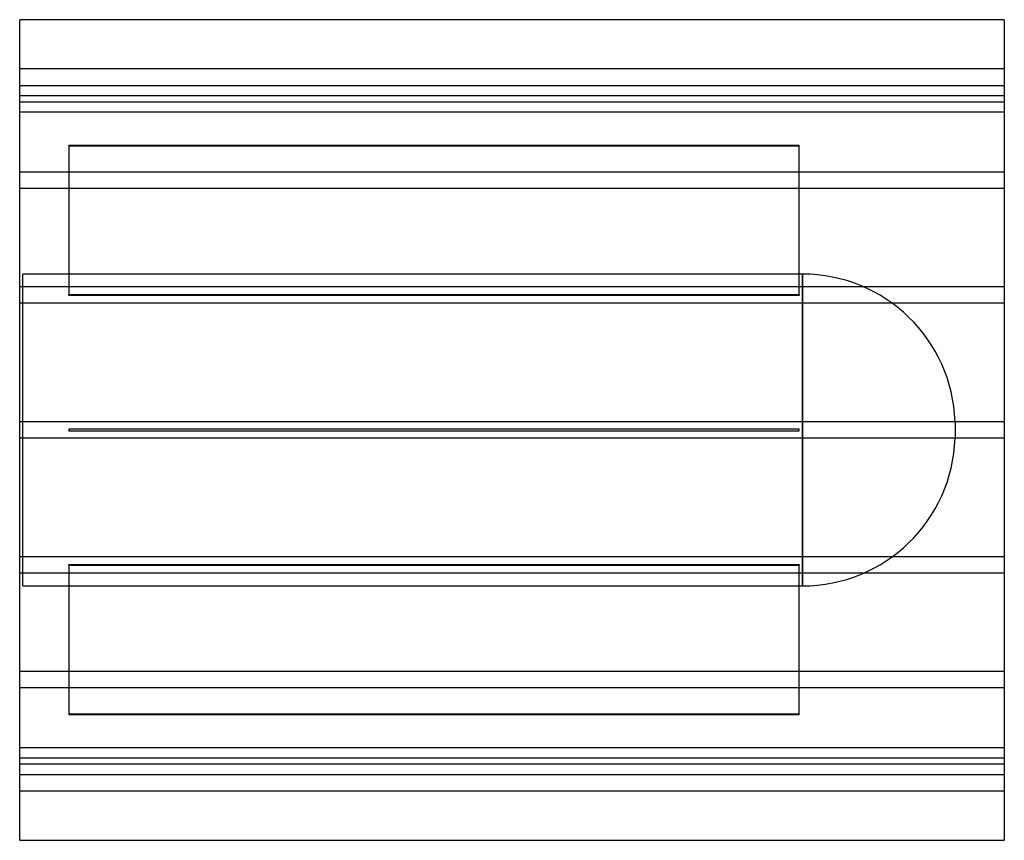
# Model space of a CAD drawing. Header units: millimetres. Extents: x -600 to 600, y -500 to 500.
import ezdxf

# ---------------------------------------------------------------- set-up
doc = ezdxf.new("R2010")
doc.units = ezdxf.units.MM
doc.layers.add('HIDDEN', color=7, linetype='Continuous')
doc.layers.add('THICK', color=7, linetype='Continuous')

msp = doc.modelspace()

# ---------------------------------------------------------------- linework, layer by layer
at = {"layer": 'HIDDEN'}
for p, q in [((600, 440), (-600, 440)), ((-600, 420), (600, 420)), ((600, 407.3), (-600, 407.3)), ((600, 407.3), (-600, 407.3)), ((-600, 400), (600, 400)), ((600, 387.3), (-600, 387.3)), ((600, 387.3), (-600, 387.3)), ((-540, 346.9), (350, 346.9)), ((-540, 346.9), (-540, 165)), ((350, 345.9), (-540, 345.9)), ((350, 165), (350, 346.9)), ((600, 314.1), (-600, 314.1)), ((600, 314.1), (-600, 314.1)), ((600, 294.1), (-600, 294.1)), ((600, 294.1), (-600, 294.1)), ((353.9, 190), (-596, 190)), ((-596, -190), (-596, 190)), ((353.9, 0), (353.9, 190)), ((353.9, 190), (353.9, -190)), ((600, 174.6), (-600, 174.6)), ((600, 174.6), (-600, 174.6)), ((-540, 165), (350, 165)), ((-540, 164), (-540, 165)), ((350, 164), (-540, 164)), ((350, 165), (350, 164)), ((600, 154.6), (-600, 154.6)), ((600, 154.6), (-600, 154.6)), ((600, 10), (-600, 10)), ((600, 10), (-600, 10)), ((-540, 1), (-540, 1)), ((-540, 1), (-540, -1)), ((350, 1), (-540, 1)), ((350, 1), (350, 1)), ((350, -1), (350, 1)), ((540, 9.9), (540, -9.9)), ((600, -10), (-600, -10)), ((600, -10), (-600, -10)), ((-540, -1), (-540, -1)), ((-540, -1), (350, -1)), ((350, -1), (350, -1)), ((353.9, -190), (353.9, 0)), ((600, -154.6), (-600, -154.6)), ((600, -154.6), (-600, -154.6)), ((-540, -165), (-540, -164)), ((-540, -164), (350, -164)), ((350, -165), (-540, -165)), ((-540, -165), (-540, -346.9)), ((350, -164), (350, -165)), ((350, -346.9), (350, -165)), ((600, -174.6), (-600, -174.6)), ((600, -174.6), (-600, -174.6)), ((-596, -190), (353.9, -190)), ((600, -294.1), (-600, -294.1)), ((600, -294.1), (-600, -294.1)), ((600, -314.1), (-600, -314.1)), ((600, -314.1), (-600, -314.1)), ((-540, -345.9), (350, -345.9)), ((350, -346.9), (-540, -346.9)), ((600, -387.3), (-600, -387.3)), ((600, -387.3), (-600, -387.3)), ((600, -400), (-600, -400)), ((600, -407.3), (-600, -407.3)), ((600, -407.3), (-600, -407.3)), ((-600, -420), (600, -420)), ((600, -440), (-600, -440))]:
    msp.add_line(p, q, dxfattribs=at)
for centre, start, end in [((353.9, 3.8), 1.8779, 90), ((353.9, -3.8), 270, 358.1221)]:
    msp.add_arc(centre, 186.2, start, end, dxfattribs=at)
at = {"layer": 'THICK'}
for p, q in [((600, 500), (-600, 500)), ((-600, -500), (-600, 500)), ((600, 500), (600, -500)), ((-600, -500), (600, -500))]:
    msp.add_line(p, q, dxfattribs=at)

doc.saveas('drawing.dxf')
